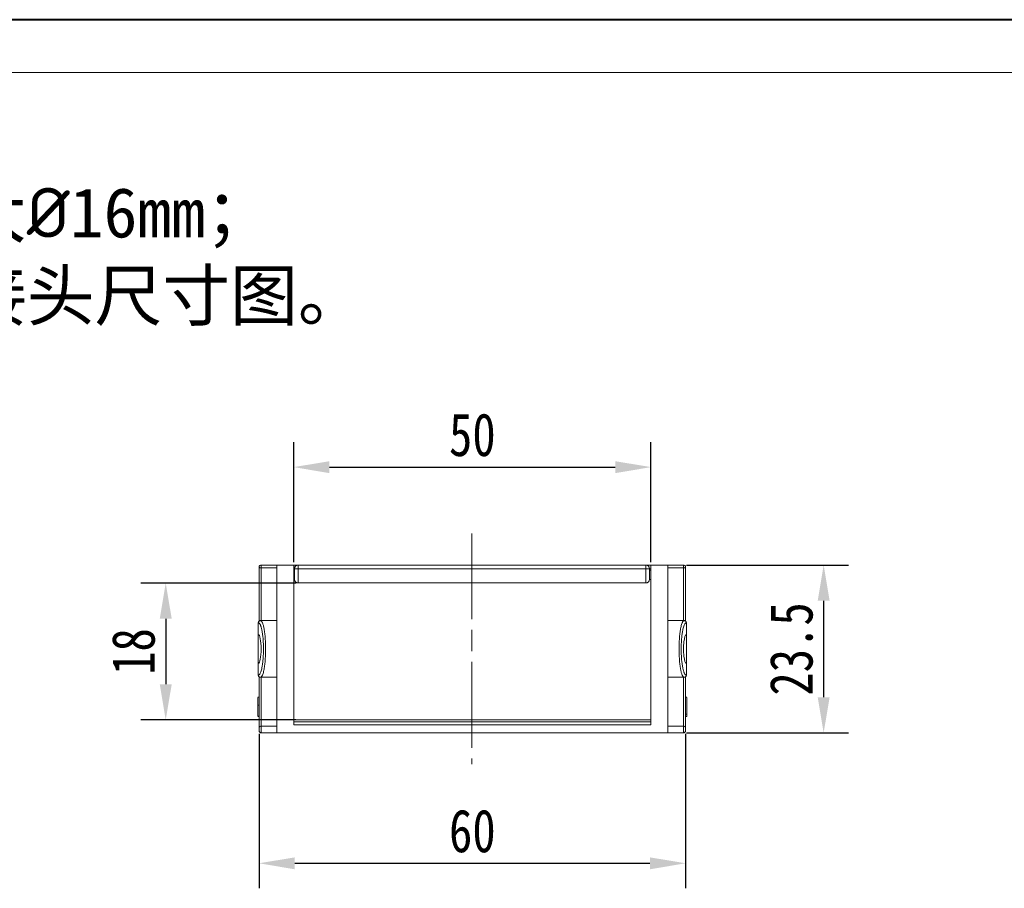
# Model space of a CAD drawing. Header units: millimetres. Extents: x 2934 to 3561, y -490 to -50.
# Tile 8 of 29: x 3090 to 3228, y -172 to -50. Entities that reach past the tile are written whole.
import ezdxf

# ---------------------------------------------------------------- set-up
doc = ezdxf.new("R2010")
doc.units = ezdxf.units.MM
doc.linetypes.add('ACAD_ISO08W100', pattern=[36, 24, -3, 6, -3])
doc.linetypes.add('CENTER', pattern=[0.6, 0.375, -0.075, 0.075, -0.075])
doc.layers.add('中心线', color=1, linetype='CENTER', lineweight=25)
doc.styles.get("Standard").update_dxf_attribs({"font": '仿宋_GB2312.ttf', "width": 0.8})
doc.styles.add('样式 6', font='仿宋_GB2312.ttf')
doc.dimstyles.new('副本 ISO-25.1', dxfattribs={"dimtxt": 6, "dimasz": 5, "dimexe": 3.5, "dimexo": 0.625, "dimgap": 1.5, "dimtad": 1, "dimdsep": 46, "dimtxsty": 'Standard', "dimcen": 2.5, "dimadec": 0, "dimazin": 0, "dimtfac": 1, "dimtmove": 0, "dimatfit": 3, "dimfxl": 0, "dimarcsym": 0})

# ---------------------------------------------------------------- blocks, each defined once
blk = doc.blocks.new('*D368')
at = {"color": 0, "lineweight": -2}
for p, q in [((3128.19, -125.95), (3128.19, -109.16)), ((3178.19, -125.95), (3178.19, -109.16)), ((3133.19, -112.66), (3173.19, -112.66))]:
    blk.add_line(p, q, dxfattribs=at)
at = {"color": 0, "lineweight": 9}
for points in [[(3133.19, -111.83), (3133.19, -113.5), (3128.19, -112.66)], [(3173.19, -111.83), (3173.19, -113.5), (3178.19, -112.66)]]:
    blk.add_solid(points, dxfattribs=at)
at = {"layer": 'Defpoints', "color": 0, "lineweight": 9}
for p in [(3178.19, -112.66), (3128.19, -126.57), (3178.19, -126.57)]:
    blk.add_point(p, dxfattribs=at)
at = {"color": 0, "lineweight": 9, "insert": (3153.19, -108.16), "char_height": 6, "attachment_point": 5}
blk.add_mtext('50', dxfattribs=at)
blk = doc.blocks.new('*D369')
at = {"color": 0, "lineweight": -2}
for p, q in [((3128.5, -128.88), (3106.78, -128.88)), ((3110.28, -133.88), (3110.28, -143.05)), ((3128.5, -148.05), (3106.78, -148.05))]:
    blk.add_line(p, q, dxfattribs=at)
at = {"color": 0, "lineweight": 9}
for points in [[(3109.45, -133.88), (3111.12, -133.88), (3110.28, -128.88)], [(3109.45, -143.05), (3111.12, -143.05), (3110.28, -148.05)]]:
    blk.add_solid(points, dxfattribs=at)
at = {"layer": 'Defpoints', "color": 0, "lineweight": 9}
for p in [(3129.13, -128.88), (3110.28, -148.05), (3129.13, -148.05)]:
    blk.add_point(p, dxfattribs=at)
at = {"color": 0, "lineweight": 9, "insert": (3105.78, -138.47), "char_height": 6, "attachment_point": 5, "rotation": 90}
blk.add_mtext('18', dxfattribs=at)
blk = doc.blocks.new('*D370')
at = {"color": 0, "lineweight": -2}
for p, q in [((3183.17, -126.36), (3205.85, -126.36)), ((3202.35, -131.36), (3202.35, -144.86)), ((3183.17, -149.86), (3205.85, -149.86))]:
    blk.add_line(p, q, dxfattribs=at)
at = {"color": 0, "lineweight": 9}
for points in [[(3201.52, -131.36), (3203.19, -131.36), (3202.35, -126.36)], [(3201.52, -144.86), (3203.19, -144.86), (3202.35, -149.86)]]:
    blk.add_solid(points, dxfattribs=at)
at = {"layer": 'Defpoints', "color": 0, "lineweight": 9}
for p in [(3182.55, -126.36), (3182.55, -149.86), (3202.35, -149.86)]:
    blk.add_point(p, dxfattribs=at)
at = {"color": 0, "lineweight": 9, "insert": (3197.85, -138.11), "char_height": 6, "attachment_point": 5, "rotation": 90}
blk.add_mtext('23.5', dxfattribs=at)
blk = doc.blocks.new('*D371')
at = {"color": 0, "lineweight": -2}
for p, q in [((3123.34, -149.99), (3123.34, -171.61)), ((3183.04, -149.99), (3183.04, -171.61)), ((3128.34, -168.11), (3178.04, -168.11))]:
    blk.add_line(p, q, dxfattribs=at)
at = {"color": 0, "lineweight": 9}
for points in [[(3128.34, -167.28), (3128.34, -168.95), (3123.34, -168.11)], [(3178.04, -167.28), (3178.04, -168.95), (3183.04, -168.11)]]:
    blk.add_solid(points, dxfattribs=at)
at = {"layer": 'Defpoints', "color": 0, "lineweight": 9}
for p in [(3123.34, -149.37), (3183.04, -149.37), (3183.04, -168.11)]:
    blk.add_point(p, dxfattribs=at)
at = {"color": 0, "lineweight": 9, "insert": (3153.19, -163.61), "char_height": 6, "attachment_point": 5}
blk.add_mtext('60', dxfattribs=at)

msp = doc.modelspace()

# ---------------------------------------------------------------- linework, layer by layer
at = {"color": 7, "lineweight": 40}
msp.add_line((3555.317, -50.033), (2933.552, -50.033), dxfattribs=at)
at = {"color": 7, "lineweight": 13}
msp.add_line((3547.915, -57.435), (2970.561, -57.435), dxfattribs=at)
at = {"color": 7, "linetype": 'Continuous', "lineweight": 15}
for p, q in [((3123.338, -134.233), (3123.338, -126.664)), ((3123.642, -126.361), (3123.642, -126.748)), ((3125.813, -126.361), (3123.642, -126.361)), ((3123.642, -126.748), (3125.813, -126.748)), ((3123.642, -134.144), (3123.642, -126.748)), ((3128.188, -126.361), (3125.813, -126.361)), ((3125.813, -126.361), (3125.813, -149.86)), ((3128.188, -148.736), (3128.188, -126.361)), ((3128.812, -126.378), (3128.188, -126.378)), ((3128.812, -126.378), (3128.812, -126.878)), ((3177.468, -126.378), (3128.812, -126.378)), ((3177.468, -126.878), (3177.468, -126.378)), ((3178.188, -126.378), (3177.468, -126.378)), ((3178.188, -126.361), (3178.188, -148.736)), ((3180.563, -126.361), (3178.188, -126.361)), ((3180.563, -126.361), (3180.563, -149.86)), ((3182.734, -126.361), (3180.563, -126.361)), ((3180.563, -126.748), (3182.734, -126.748)), ((3182.734, -126.748), (3182.734, -126.361)), ((3182.734, -126.748), (3182.734, -134.144)), ((3183.038, -126.664), (3183.038, -134.233)), ((3128.188, -126.878), (3128.312, -126.878)), ((3128.812, -126.878), (3128.312, -126.878)), ((3128.812, -126.878), (3128.812, -128.878)), ((3177.468, -126.878), (3128.812, -126.878)), ((3177.968, -126.878), (3177.468, -126.878)), ((3177.468, -128.878), (3177.468, -126.878)), ((3177.968, -126.878), (3178.188, -126.878)), ((3177.968, -127.078), (3178.188, -127.078)), ((3128.188, -128.878), (3128.812, -128.878)), ((3177.468, -128.878), (3128.812, -128.878)), ((3178.188, -128.378), (3177.968, -128.378)), ((3123.237, -136.09), (3123.237, -134.447)), ((3123.603, -134.157), (3123.479, -134.156)), ((3125.813, -134.144), (3123.526, -134.144)), ((3182.85, -134.144), (3180.563, -134.144)), ((3182.782, -134.157), (3182.773, -134.157)), ((3182.774, -134.159), (3182.83, -134.144)), ((3183.13, -134.385), (3183.124, -134.36)), ((3183.139, -134.447), (3183.139, -136.09)), ((3123.237, -140.131), (3123.237, -136.09)), ((3183.139, -136.09), (3183.139, -140.131)), ((3123.237, -141.774), (3123.237, -140.131)), ((3183.139, -140.131), (3183.139, -141.774)), ((3123.246, -141.836), (3123.252, -141.861)), ((3123.478, -142.065), (3123.603, -142.064)), ((3123.526, -142.077), (3125.813, -142.077)), ((3123.602, -142.062), (3123.546, -142.077)), ((3123.642, -148.912), (3123.642, -142.077)), ((3180.563, -142.077), (3182.85, -142.077)), ((3182.734, -142.087), (3182.734, -148.912)), ((3123.338, -144.88), (3123.187, -144.88)), ((3123.338, -144.88), (3123.187, -144.88)), ((3123.187, -145.971), (3123.338, -145.971)), ((3183.189, -144.88), (3183.038, -144.88)), ((3183.189, -144.88), (3183.038, -144.88)), ((3183.189, -145.27), (3183.189, -145.442)), ((3183.189, -147.255), (3183.038, -147.255)), ((3123.187, -147.536), (3123.338, -147.536)), ((3123.187, -147.566), (3123.338, -147.566)), ((3178.188, -148.053), (3128.188, -148.053)), ((3128.188, -148.334), (3178.188, -148.334)), ((3178.188, -148.736), (3128.188, -148.736)), ((3183.038, -147.566), (3183.189, -147.566)), ((3123.338, -149.181), (3123.338, -149.557)), ((3123.642, -148.912), (3123.642, -149.86)), ((3125.813, -148.912), (3123.642, -148.912)), ((3123.642, -149.86), (3125.813, -149.86)), ((3125.813, -149.86), (3180.563, -149.86)), ((3182.734, -148.912), (3180.563, -148.912)), ((3180.563, -149.86), (3182.734, -149.86)), ((3182.734, -149.86), (3182.734, -148.912)), ((3183.038, -149.557), (3183.038, -149.181))]:
    msp.add_line(p, q, dxfattribs=at)
at = {"color": 7, "linetype": 'Continuous', "lineweight": 15, "flags": 128}
for points in [[(3123.642, -126.748), (3123.582, -126.746), (3123.526, -126.741), (3123.473, -126.734), (3123.427, -126.723), (3123.39, -126.71), (3123.362, -126.696), (3123.344, -126.68), (3123.338, -126.664)], [(3183.038, -126.664), (3183.032, -126.68), (3183.014, -126.696), (3182.986, -126.71), (3182.949, -126.723), (3182.903, -126.734), (3182.85, -126.741), (3182.794, -126.746), (3182.734, -126.748)]]:
    msp.add_lwpolyline(points, dxfattribs=at)
at = {"color": 7, "linetype": 'Continuous', "lineweight": 15}
for centre, radius, start, end in [((3123.642, -126.664), 0.303, 90, 180), ((3128.812, -126.878), 0.5, 90, 180), ((3177.468, -126.878), 0.5, 0, 90), ((3182.734, -126.664), 0.303, 360, 90), ((3128.812, -128.378), 0.5, 180, 270), ((3177.468, -128.378), 0.5, 270, 0), ((3123.626, -149.199), 0.288, 86.83179, 176.43528), ((3123.642, -149.557), 0.303, 180, 270), ((3182.75, -149.199), 0.288, 3.56472, 93.16821), ((3182.734, -149.557), 0.303, 270, 0)]:
    msp.add_arc(centre, radius, start, end, dxfattribs=at)
for centre, start_param, end_param in [((3123.237, -138.11), 3.1415927, 6.2831853), ((3183.139, -138.11), 0, 3.1415927)]:
    msp.add_ellipse(centre, major_axis=(0, 2.021), ratio=0.1943803, start_param=start_param, end_param=end_param, dxfattribs=at)
for points, knots in [([(3128.312, -126.878), (3128.312, -126.972), (3128.312, -127.163), (3128.312, -127.445), (3128.312, -127.711), (3128.312, -127.888), (3128.312, -127.992), (3128.312, -128.042), (3128.312, -128.089), (3128.312, -128.121), (3128.312, -128.156), (3128.312, -128.195), (3128.312, -128.239), (3128.312, -128.3), (3128.312, -128.363), (3128.312, -128.373), (3128.312, -128.378)], [0, 0, 0, 0, 0.1197552, 0.2429743, 0.3713845, 0.4997903, 0.5322983, 0.5648065, 0.5973163, 0.629829, 0.6371285, 0.6772123, 0.7284344, 0.7600951, 0.8800476, 1, 1, 1, 1]), ([(3177.968, -128.378), (3177.968, -128.376), (3177.968, -128.372), (3177.968, -128.337), (3177.968, -128.267), (3177.968, -128.175), (3177.968, -128.085), (3177.968, -128.023), (3177.968, -127.922), (3177.968, -127.784), (3177.968, -127.632), (3177.968, -127.466), (3177.968, -127.297), (3177.968, -127.088), (3177.968, -126.953), (3177.968, -126.878)], [0, 0, 0, 0, 0.0802148, 0.1503787, 0.2428737, 0.3704215, 0.4011574, 0.4443987, 0.4991699, 0.5909856, 0.6772741, 0.7280559, 0.8284248, 0.9053281, 1, 1, 1, 1]), ([(3123.237, -134.447), (3123.24, -134.414), (3123.245, -134.36), (3123.28, -134.288), (3123.32, -134.235), (3123.371, -134.193), (3123.43, -134.161), (3123.49, -134.146), (3123.528, -134.144), (3123.541, -134.144)], [0, 0, 0, 0, 0.2040494, 0.34062635, 0.49947352, 0.61572499, 0.75983981, 0.920238, 1, 1, 1, 1]), ([(3123.237, -134.447), (3123.285, -134.457), (3123.378, -134.477), (3123.48, -134.635), (3123.546, -134.779), (3123.579, -134.862), (3123.617, -134.972), (3123.66, -135.113), (3123.706, -135.294), (3123.753, -135.516), (3123.801, -135.786), (3123.845, -136.098), (3123.882, -136.419), (3123.913, -136.766), (3123.939, -137.164), (3123.957, -137.622), (3123.964, -138.19), (3123.951, -138.846), (3123.909, -139.545), (3123.842, -140.179), (3123.762, -140.673), (3123.679, -141.043), (3123.599, -141.315), (3123.499, -141.556), (3123.378, -141.745), (3123.285, -141.764), (3123.237, -141.774)], [0, 0, 0, 0, 0.0629725, 0.1252516, 0.1415821, 0.1579323, 0.1743447, 0.200064, 0.2256202, 0.2511811, 0.2855135, 0.3197548, 0.3503453, 0.380796, 0.4177871, 0.457754, 0.5001561, 0.5630144, 0.6252847, 0.6864503, 0.7470576, 0.79007, 0.8324497, 0.8749543, 0.93662, 1, 1, 1, 1]), ([(3123.541, -134.157), (3123.501, -134.161), (3123.442, -134.167), (3123.385, -134.198), (3123.359, -134.216), (3123.339, -134.231), (3123.3, -134.265), (3123.265, -134.313), (3123.255, -134.354), (3123.25, -134.375)], [0, 0, 0, 0, 0.2060893, 0.3110224, 0.3403269, 0.3745249, 0.4630304, 0.7334277, 1, 1, 1, 1]), ([(3123.546, -134.144), (3123.546, -134.144), (3123.546, -134.144), (3123.546, -134.144), (3123.547, -134.144), (3123.547, -134.144), (3123.548, -134.144), (3123.551, -134.144), (3123.558, -134.144), (3123.576, -134.146), (3123.593, -134.152), (3123.605, -134.157)], [0, 0, 0, 0, 0.001925, 0.0035214, 0.0066052, 0.0128557, 0.0263882, 0.0581149, 0.1388829, 0.3600035, 1, 1, 1, 1]), ([(3123.605, -134.157), (3123.621, -134.166), (3123.654, -134.185), (3123.708, -134.244), (3123.763, -134.327), (3123.824, -134.451), (3123.884, -134.609), (3123.945, -134.814), (3123.999, -135.042), (3124.051, -135.301), (3124.098, -135.592), (3124.155, -136.024), (3124.209, -136.608), (3124.249, -137.353), (3124.263, -138.112), (3124.249, -138.87), (3124.209, -139.615), (3124.143, -140.321), (3124.064, -140.864), (3123.981, -141.264), (3123.904, -141.554), (3123.835, -141.744), (3123.777, -141.865), (3123.731, -141.944), (3123.677, -142.012), (3123.633, -142.054), (3123.607, -142.06), (3123.602, -142.062)], [0, 0, 0, 0, 0.0233719, 0.0474662, 0.0784443, 0.1040138, 0.1391114, 0.1727939, 0.2050637, 0.2359237, 0.2706114, 0.3047943, 0.3715897, 0.4364642, 0.4994866, 0.5624998, 0.6273712, 0.6941696, 0.7629579, 0.8043136, 0.8482679, 0.8948273, 0.9135678, 0.9361128, 0.9624619, 0.9926144, 1, 1, 1, 1]), ([(3182.771, -142.064), (3182.755, -142.054), (3182.722, -142.035), (3182.668, -141.977), (3182.613, -141.894), (3182.552, -141.77), (3182.492, -141.612), (3182.432, -141.406), (3182.377, -141.178), (3182.325, -140.92), (3182.278, -140.629), (3182.221, -140.197), (3182.167, -139.613), (3182.127, -138.868), (3182.113, -138.109), (3182.127, -137.351), (3182.167, -136.606), (3182.233, -135.9), (3182.312, -135.357), (3182.395, -134.957), (3182.472, -134.667), (3182.541, -134.477), (3182.599, -134.356), (3182.645, -134.277), (3182.699, -134.209), (3182.743, -134.167), (3182.769, -134.16), (3182.774, -134.159)], [0, 0, 0, 0, 0.0233719, 0.0474662, 0.0784443, 0.1040138, 0.1391114, 0.1727939, 0.2050636, 0.2359237, 0.2706114, 0.3047943, 0.3715897, 0.4364642, 0.4994866, 0.5624998, 0.6273712, 0.6941696, 0.7629579, 0.8043135, 0.8482679, 0.8948273, 0.9135677, 0.9361127, 0.9624618, 0.9926144, 1, 1, 1, 1]), ([(3183.139, -141.774), (3183.092, -141.764), (3182.998, -141.744), (3182.896, -141.585), (3182.83, -141.442), (3182.797, -141.359), (3182.759, -141.249), (3182.716, -141.107), (3182.671, -140.927), (3182.623, -140.704), (3182.575, -140.435), (3182.531, -140.123), (3182.494, -139.802), (3182.463, -139.455), (3182.437, -139.056), (3182.419, -138.598), (3182.412, -138.031), (3182.425, -137.374), (3182.467, -136.676), (3182.534, -136.041), (3182.614, -135.548), (3182.697, -135.178), (3182.777, -134.906), (3182.877, -134.665), (3182.998, -134.476), (3183.091, -134.457), (3183.139, -134.447)], [0, 0, 0, 0, 0.06297248, 0.12525157, 0.14158206, 0.15793225, 0.17434464, 0.20006403, 0.22562022, 0.25118109, 0.28551345, 0.31975482, 0.3503453, 0.38079598, 0.41778707, 0.45775398, 0.50015609, 0.56301436, 0.62528474, 0.68645028, 0.74705756, 0.79007002, 0.83244971, 0.87495434, 0.93661997, 1, 1, 1, 1]), ([(3182.835, -134.144), (3182.854, -134.145), (3182.9, -134.147), (3182.969, -134.171), (3183.03, -134.211), (3183.084, -134.267), (3183.128, -134.344), (3183.135, -134.412), (3183.139, -134.447)], [0, 0, 0, 0, 0.1177988, 0.2924062, 0.4522723, 0.5724292, 0.7830569, 1, 1, 1, 1]), ([(3123.541, -142.077), (3123.522, -142.076), (3123.476, -142.074), (3123.407, -142.05), (3123.346, -142.01), (3123.292, -141.954), (3123.248, -141.877), (3123.241, -141.808), (3123.237, -141.774)], [0, 0, 0, 0, 0.1177988, 0.2924062, 0.4522723, 0.5724292, 0.7830569, 1, 1, 1, 1]), ([(3183.139, -141.774), (3183.136, -141.806), (3183.131, -141.861), (3183.096, -141.933), (3183.056, -141.985), (3183.005, -142.028), (3182.946, -142.059), (3182.886, -142.075), (3182.848, -142.077), (3182.835, -142.077)], [0, 0, 0, 0, 0.2040494, 0.3406263, 0.4994735, 0.615725, 0.7598398, 0.920238, 1, 1, 1, 1]), ([(3182.835, -142.064), (3182.875, -142.06), (3182.934, -142.054), (3182.991, -142.022), (3183.017, -142.005), (3183.037, -141.99), (3183.076, -141.956), (3183.111, -141.908), (3183.121, -141.867), (3183.126, -141.846)], [0, 0, 0, 0, 0.2060893, 0.3110224, 0.3403269, 0.3745249, 0.4630304, 0.7334277, 1, 1, 1, 1]), ([(3123.338, -149.181), (3123.338, -149.053), (3123.338, -148.796), (3123.338, -148.354), (3123.338, -147.871), (3123.338, -147.275), (3123.338, -146.548), (3123.338, -145.672), (3123.338, -144.724), (3123.338, -143.711), (3123.338, -142.793), (3123.338, -142.204), (3123.338, -141.986)], [0, 0, 0, 0, 0.0838367, 0.1673138, 0.2507878, 0.3346151, 0.4524488, 0.5698642, 0.6878565, 0.8087516, 0.9291487, 1, 1, 1, 1]), ([(3182.83, -142.077), (3182.83, -142.077), (3182.83, -142.077), (3182.83, -142.077), (3182.829, -142.077), (3182.829, -142.077), (3182.828, -142.077), (3182.825, -142.077), (3182.818, -142.077), (3182.8, -142.075), (3182.783, -142.069), (3182.771, -142.064)], [0, 0, 0, 0, 0.001925, 0.0035214, 0.0066052, 0.0128557, 0.0263882, 0.0581149, 0.1388829, 0.3600035, 1, 1, 1, 1]), ([(3183.038, -141.988), (3183.038, -142.165), (3183.038, -142.71), (3183.038, -143.585), (3183.038, -144.603), (3183.038, -145.564), (3183.038, -146.46), (3183.038, -147.274), (3183.038, -148.001), (3183.038, -148.645), (3183.038, -149.002), (3183.038, -149.181)], [0, 0, 0, 0, 0.0573657, 0.1765445, 0.2962683, 0.4159436, 0.5351224, 0.6548462, 0.7700397, 0.8847814, 1, 1, 1, 1]), ([(3123.187, -145.971), (3123.187, -145.87), (3123.187, -145.667), (3123.187, -145.391), (3123.187, -145.171), (3123.187, -145.009), (3123.187, -144.889), (3123.187, -144.893), (3123.187, -144.894)], [0, 0, 0, 0, 0.1757651, 0.3533284, 0.4812991, 0.6093933, 0.8039858, 1, 1, 1, 1]), ([(3123.187, -147.536), (3123.187, -147.435), (3123.187, -146.93), (3123.187, -146.425), (3123.187, -146.02), (3123.187, -146.02)], [0, 0, 0, 0, 0.1998438, 0.9992188, 1, 1, 1, 1]), ([(3183.189, -144.899), (3183.189, -144.893), (3183.189, -144.88), (3183.189, -144.975), (3183.189, -145.172), (3183.189, -145.431), (3183.189, -145.685), (3183.189, -145.972), (3183.189, -146.313), (3183.189, -146.694), (3183.189, -147.025), (3183.189, -147.19), (3183.189, -147.255)], [0, 0, 0, 0, 0.065483, 0.176161, 0.2875838, 0.3871443, 0.4657679, 0.5463486, 0.6716548, 0.7991956, 0.9213703, 1, 1, 1, 1]), ([(3183.189, -147.255), (3183.189, -147.323), (3183.189, -147.458), (3183.189, -147.559), (3183.189, -147.551), (3183.189, -147.547)], [0, 0, 0, 0, 0.3461888, 0.6916019, 1, 1, 1, 1])]:
    msp.add_open_spline(points, degree=3, knots=knots, dxfattribs=at)
at = {"layer": '中心线', "linetype": 'ACAD_ISO08W100', "lineweight": 13, "ltscale": 0.5}
msp.add_line((3153.14, -121.93), (3153.14, -154.217), dxfattribs=at)

# ---------------------------------------------------------------- texts
at = {"insert": (3005.474, -61.964), "char_height": 6.9551, "attachment_point": 1, "style": '样式 6'}
msp.add_mtext('        技术要求\\P1.允许装载直径最大{\\fISOCPEUR|b0|i0|c0|p34;%%C}16mm；\\P2.安装孔尺寸见下接头尺寸图。', dxfattribs=at)

# ---------------------------------------------------------------- dimensions: what is measured, and where the dimension line sits
at = {"color": 5, "lineweight": 9}
dim = msp.add_linear_dim(base=(3178.188, -112.662), p1=(3128.188, -126.571), p2=(3178.188, -126.571), dimstyle='副本 ISO-25.1', dxfattribs=at)
dim.commit()
dim.dimension.update_dxf_attribs({"geometry": '*D368', "text_midpoint": (3153.188, -108.162)})
dim = msp.add_linear_dim(base=(3202.355, -149.86), p1=(3182.549, -126.361), p2=(3182.549, -149.86), angle=90, dimstyle='副本 ISO-25.1', dxfattribs=at)
dim.commit()
dim.dimension.update_dxf_attribs({"geometry": '*D370', "text_midpoint": (3197.855, -138.11)})
dim = msp.add_linear_dim(base=(3110.283, -148.053), p1=(3129.129, -128.878), p2=(3129.129, -148.053), angle=90, text='18', dimstyle='副本 ISO-25.1', dxfattribs=at)
dim.commit()
dim.dimension.update_dxf_attribs({"geometry": '*D369', "text_midpoint": (3105.783, -138.465)})
dim = msp.add_linear_dim(base=(3183.038, -168.113), p1=(3123.338, -149.369), p2=(3183.038, -149.369), text='60', dimstyle='副本 ISO-25.1', dxfattribs=at)
dim.commit()
dim.dimension.update_dxf_attribs({"geometry": '*D371', "text_midpoint": (3153.188, -163.613)})

doc.saveas('drawing.dxf')
